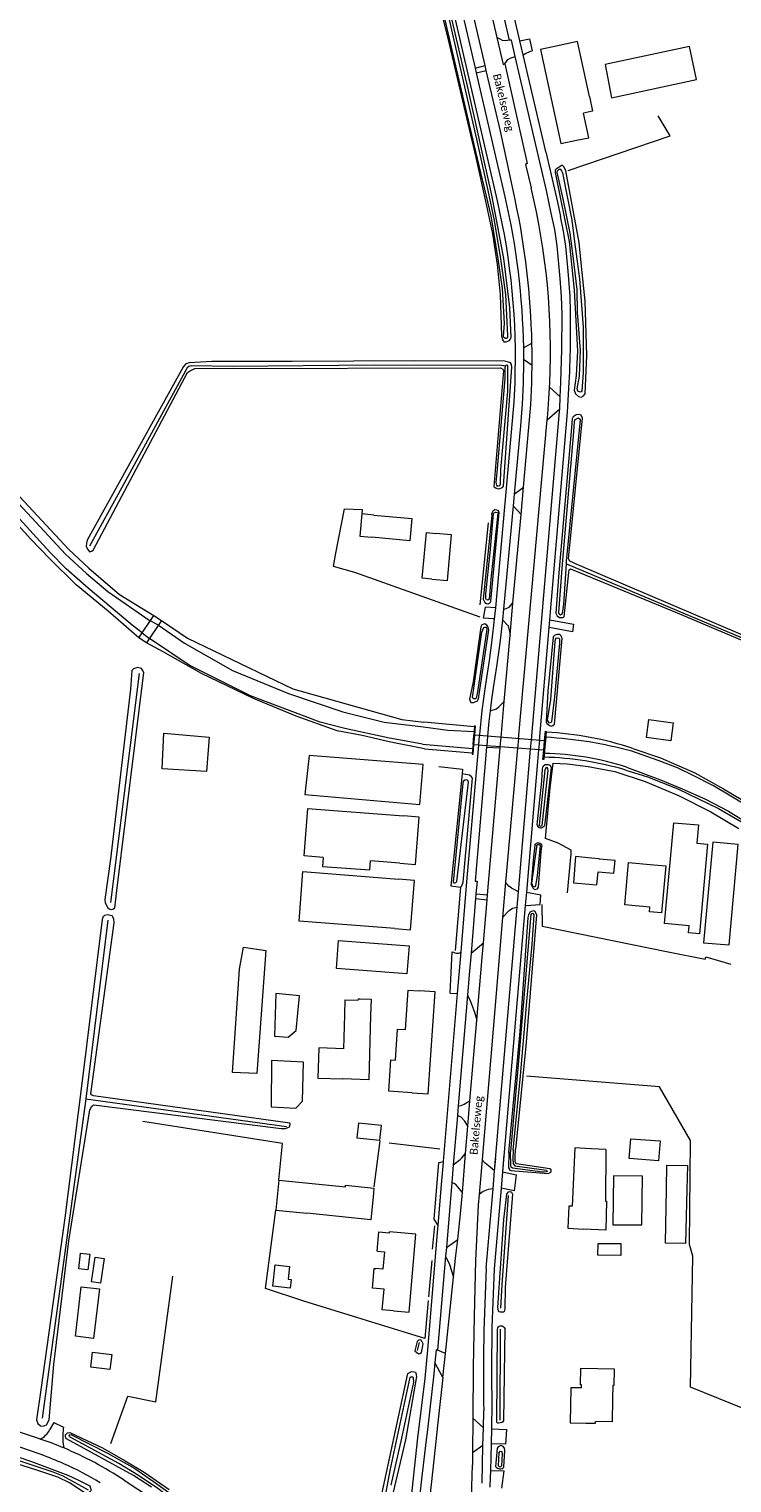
# Model space of a CAD drawing. Extents: x 177628 to 188968, y 384226 to 390673.
# Tile 104 of 256: x 182321 to 182542, y 387154 to 387611. Entities that reach past the tile are written whole.
import ezdxf

# ---------------------------------------------------------------- set-up
doc = ezdxf.new("R2010")
doc.units = 0
for name, color, linetype, lineweight in [('B01_F', 14, 'Continuous', 9), ('B01_T', 14, 'Continuous', 9), ('B02_F', 14, 'Continuous', 9), ('B02_T', 14, 'Continuous', 9), ('B03_F', 14, 'Continuous', 9), ('B04_F', 14, 'Continuous', 9), ('B04_T', 14, 'Continuous', 9), ('B11_S', 14, 'Continuous', 9), ('B14_F', 14, 'Continuous', 9), ('T02_F', 253, 'RASTER', 9), ('T03_F', 253, 'Continuous', 9), ('T04_F', 253, 'HAAG', 9), ('T05_F', 253, 'Continuous', 9), ('T07_F', 253, 'Continuous', 9), ('T09_F', 253, 'Continuous', 9), ('T09_T', 253, 'Continuous', 9), ('T22_F', 253, 'Continuous', 9), ('V00_F', 8, 'Continuous', 9), ('V00_T', 8, 'Continuous', 9), ('V06_F', 8, 'Continuous', 9), ('W01_F', 253, 'Continuous', 9), ('W01_T', 253, 'Continuous', 9), ('Z06', 7, 'Continuous', 9)]:
    doc.layers.add(name, color=color, linetype=linetype, lineweight=lineweight)
doc.styles.add('Legend', font='calibri.ttf')
doc.linetypes.add('HAAG', pattern='A,4,-1,[5,TOPOCAD.SHX,S=0.35,R=0,X=-0.35,Y=-0.35],-1', length=6)
doc.linetypes.add('RASTER', pattern='A,4,-1,[4,TOPOCAD.SHX,S=0.5,R=0,X=-0.5,Y=0],-1', length=6)

msp = doc.modelspace()

# ---------------------------------------------------------------- linework, layer by layer
at = {"layer": 'B01_F', "linetype": 'Continuous'}
for points in [[(182523.806, 387392.946), (182523.079, 387387.249), (182515.372, 387388.233), (182516.099, 387393.93), (182523.806, 387392.946)], [(182502.624, 387258.55), (182497.932, 387258.772)], [(182502.548, 387233.134), (182495.64, 387233.462)], [(182337.436, 387215.268), (182343.161, 387214.586), (182341.305, 387199.028), (182335.58, 387199.71), (182337.436, 387215.268)]]:
    msp.add_lwpolyline(points, dxfattribs=at)
at = {"layer": 'B01_T', "linetype": 'Continuous'}
for points in [[(182497.398, 387590.215), (182493.639, 387607.508), (182486.943, 387606.057)], [(182486.943, 387606.057), (182482.056, 387605.004), (182488.447, 387575.334), (182493.33, 387576.386)], [(182493.33, 387576.386), (182497.174, 387577.125), (182495.506, 387584.916)], [(182447.752, 387438.135), (182444.753, 387438.411), (182446.062, 387452.818), (182449.041, 387452.551)], [(182447.752, 387438.135), (182452.725, 387437.685), (182454.028, 387452.099), (182449.041, 387452.551)], [(182498.052, 387350.312), (182493.074, 387350.748), (182492.349, 387342.499), (182497.332, 387342.062)], [(182497.332, 387342.062), (182499.743, 387341.828), (182500.118, 387345.962), (182505.142, 387345.506), (182505.505, 387349.509), (182500.488, 387349.964), (182500.498, 387350.075), (182498.052, 387350.312)], [(182441.643, 387276.37), (182434.238, 387276.874), (182434.905, 387286.789), (182436.351, 387286.692), (182437.009, 387296.467), (182439.522, 387296.298), (182440.359, 387308.736), (182443.831, 387308.5)], [(182441.643, 387276.37), (182446.633, 387276.03), (182448.821, 387308.16), (182443.831, 387308.5)], [(182497.932, 387258.772), (182492.837, 387259.013), (182491.963, 387240.632), (182490.923, 387240.681), (182490.591, 387233.702), (182495.64, 387233.462)], [(182430.58, 387226.49), (182431.099, 387232.552), (182434.436, 387232.266), (182434.462, 387232.566)], [(182442.783, 387231.855), (182434.462, 387232.566)], [(182435.701, 387207.743), (182440.689, 387207.317), (182442.783, 387231.855)], [(182435.701, 387207.743), (182432.183, 387208.036), (182432.74, 387214.542), (182429.074, 387214.855), (182429.603, 387221.034), (182430.11, 387220.99)], [(182494.878, 387183.404), (182494.9, 387184.434), (182494.58, 387184.441), (182494.689, 387189.642), (182505.19, 387189.421), (182505.081, 387184.231), (182504.761, 387184.238), (182504.672, 387179.967)], [(182494.878, 387183.404), (182491.548, 387183.474), (182491.335, 387172.469), (182496.323, 387172.372)], [(182496.323, 387172.372), (182499.328, 387172.295), (182499.339, 387172.838)]]:
    msp.add_lwpolyline(points, dxfattribs=at)
at = {"layer": 'B02_F', "linetype": 'Continuous'}
for points in [[(182424.667, 387266.819), (182424.184, 387262.226), (182431.413, 387261.46), (182431.896, 387266.053), (182424.667, 387266.819)], [(182399.626, 387248.851), (182420.564, 387246.729), (182420.62, 387247.283), (182429.567, 387246.376), (182429.395, 387244.687)], [(182398.648, 387239.453), (182408.414, 387238.437)]]:
    msp.add_lwpolyline(points, dxfattribs=at)
at = {"layer": 'B02_T', "linetype": 'Continuous'}
for points in [[(182531.108, 387595.509), (182528.887, 387605.92), (182502.385, 387600.231), (182504.392, 387589.737), (182531.108, 387595.509)], [(182429.553, 387458.334), (182441.522, 387457.23), (182440.879, 387450.269), (182428.911, 387451.374)], [(182413.62, 387350.525), (182407.611, 387350.984), (182408.75, 387365.901), (182438.832, 387363.602)], [(182437.693, 387348.685), (182442.679, 387348.304), (182443.818, 387363.221), (182438.832, 387363.602)], [(182528.835, 387328.99), (182521.04, 387329.731), (182523.964, 387361.453), (182531.747, 387360.723), (182531.223, 387355.013)], [(182544.287, 387354.544), (182536.221, 387355.295), (182533.342, 387323.609), (182541.406, 387323.017), (182544.287, 387354.544)], [(182436.113, 387328.096), (182406.003, 387330.482), (182407.225, 387346.035), (182437.322, 387343.66)], [(182437.693, 387348.685), (182428.506, 387349.387)], [(182516.474, 387334.818), (182508.509, 387335.56), (182509.752, 387348.902), (182517.717, 387348.16)], [(182436.113, 387328.096), (182441.106, 387327.714), (182442.295, 387343.28), (182437.322, 387343.66)], [(182440.613, 387322.661), (182439.938, 387313.818), (182417.746, 387315.512), (182418.421, 387324.355), (182440.613, 387322.661)], [(182428.518, 387300.744), (182427.916, 387280.494), (182419.791, 387280.735)], [(182420.079, 387290.271), (182420.403, 387300.976)], [(182519.727, 387261.21), (182519.204, 387254.998), (182509.91, 387255.68), (182510.469, 387261.91), (182519.727, 387261.21)], [(182514.13, 387250.165), (182504.951, 387250.247), (182504.783, 387234.81), (182513.904, 387234.825), (182514.13, 387250.165)], [(182528.087, 387245.912), (182527.68, 387228.863), (182521.326, 387229.027), (182521.675, 387246.134)], [(182429.395, 387244.687), (182428.549, 387236.342), (182408.414, 387238.437)], [(182507.289, 387225.174), (182500.105, 387225.22), (182500.124, 387228.898), (182507.313, 387228.861)]]:
    msp.add_lwpolyline(points, dxfattribs=at)
at = {"layer": 'B03_F', "linetype": 'Continuous'}
for points in [[(182377.698, 387388.435), (182376.86, 387377.546), (182362.92, 387378.4), (182363.462, 387389.62), (182377.698, 387388.435)], [(182409.211, 387382.654), (182407.84, 387370.276), (182443.972, 387367.182), (182445.047, 387379.74), (182409.211, 387382.654)], [(182392.682, 387282.47), (182384.999, 387282.809), (182387.228, 387315.339), (182388.459, 387322.215), (182395.518, 387321.147), (182392.682, 387282.47)], [(182406.176, 387306.922), (182398.719, 387307.656), (182398.281, 387294.254), (182402.556, 387293.947), (182405.037, 387295.956), (182406.176, 387306.922)], [(182407.401, 387286.002), (182397.271, 387286.529), (182397.198, 387271.95), (182404.931, 387271.484), (182407.115, 387273.688), (182407.401, 387286.002)]]:
    msp.add_lwpolyline(points, dxfattribs=at)
at = {"layer": 'B04_F', "linetype": 'Continuous'}
for points in [[(182355.542, 387419.688), (182360.261, 387426.752)], [(182362.698, 387425.124), (182357.979, 387418.06)], [(182360.261, 387426.752), (182362.698, 387425.124)], [(182357.979, 387418.06), (182355.542, 387419.688)]]:
    msp.add_lwpolyline(points, dxfattribs=at)
at = {"layer": 'B04_T', "linetype": 'Continuous'}
for points in [[(182461.298, 387388.978), (182461.533, 387391.876), (182461.26, 387391.94), (182461.104, 387390.188)], [(182460.752, 387386.03), (182461.004, 387389.002)], [(182461.104, 387390.188), (182461.004, 387389.002)], [(182461.298, 387388.978), (182461.004, 387389.002)], [(182461.057, 387386.006), (182461.298, 387388.978)], [(182483.283, 387387.216), (182461.298, 387388.978)], [(182483.024, 387384.274), (182483.283, 387387.216)], [(182483.283, 387387.216), (182483.552, 387390.28), (182483.837, 387390.19), (182483.573, 387387.193)], [(182483.573, 387387.193), (182483.283, 387387.216)], [(182483.573, 387387.193), (182483.314, 387384.251)], [(182460.752, 387386.03), (182460.501, 387383.05), (182460.813, 387383), (182461.057, 387386.006)], [(182460.752, 387386.03), (182461.057, 387386.006)], [(182483.024, 387384.274), (182461.057, 387386.006)], [(182483.314, 387384.251), (182483.06, 387381.35), (182482.772, 387381.4), (182483.024, 387384.274)], [(182483.024, 387384.274), (182483.314, 387384.251)]]:
    msp.add_lwpolyline(points, dxfattribs=at)
at = {"layer": 'B11_S', "linetype": 'Continuous'}
for points in [[(182497.398, 387590.215), (182498.413, 387585.549), (182495.506, 387584.916)], [(182502.624, 387258.55), (182502.429, 387242.26), (182502.738, 387242.254), (182502.548, 387233.134)], [(182430.58, 387226.49), (182432.842, 387226.294), (182432.365, 387220.794), (182430.11, 387220.99)], [(182504.672, 387179.967), (182504.521, 387172.73), (182499.339, 387172.838)]]:
    msp.add_lwpolyline(points, dxfattribs=at)
at = {"layer": 'B14_F', "linetype": 'Continuous'}
for points in [[(182425.764, 387458.684), (182425.121, 387451.724), (182428.911, 387451.374)], [(182429.553, 387458.334), (182425.764, 387458.684)], [(182531.223, 387355.013), (182534.634, 387354.7), (182532.044, 387326.473), (182528.633, 387326.786), (182528.835, 387328.99)], [(182413.62, 387350.525), (182413.404, 387347.698), (182428.29, 387346.56), (182428.506, 387349.387)], [(182517.717, 387348.16), (182521.477, 387347.81), (182520.099, 387333.021), (182516.339, 387333.371), (182516.474, 387334.818)], [(182420.403, 387300.976), (182420.545, 387305.692)], [(182420.545, 387305.692), (182424.617, 387305.497), (182424.664, 387305.996), (182425.235, 387305.981)], [(182425.235, 387305.981), (182428.671, 387305.879), (182428.518, 387300.744)], [(182420.079, 387290.271), (182412.195, 387290.505), (182411.912, 387280.969), (182419.791, 387280.735)], [(182521.675, 387246.134), (182521.827, 387253.597), (182528.267, 387253.465), (182528.087, 387245.912)], [(182399.626, 387248.851), (182398.648, 387239.453)], [(182507.313, 387228.861), (182507.289, 387225.174)], [(182339.537, 387220.631), (182336.613, 387220.949), (182337.148, 387225.87), (182340.072, 387225.552), (182339.537, 387220.631)], [(182343.478, 387216.462), (182340.683, 387216.877), (182341.836, 387224.636), (182344.631, 387224.221), (182343.478, 387216.462)], [(182397.731, 387215.453), (182398.415, 387222.177), (182403.006, 387221.71), (182402.593, 387217.652), (182403.51, 387217.558), (182403.239, 387214.893), (182397.731, 387215.453)], [(182346.439, 387189.274), (182340.442, 387189.991), (182341.001, 387194.664), (182346.998, 387193.946), (182346.439, 387189.274)]]:
    msp.add_lwpolyline(points, dxfattribs=at)
at = {"layer": 'T02_F', "linetype": 'RASTER'}
for points in [[(182533.882, 387318.448), (182534.024, 387319.194), (182541.918, 387316.938)], [(182581.349, 387157.081), (182595.3, 387156.868), (182529.242, 387183.628), (182529.982, 387224.924), (182528.92, 387228.639), (182529.255, 387261.376), (182519.517, 387278.275), (182477.631, 387281.587)], [(182346.693, 387165.943), (182352.044, 387180.807)]]:
    msp.add_lwpolyline(points, dxfattribs=at)
at = {"layer": 'T03_F', "linetype": 'Continuous'}
for points in [[(182417.595, 387446.337), (182420.249, 387460.305), (182425.841, 387460.139), (182425.764, 387458.684)], [(182490.544, 387339.322), (182491.657, 387351.616), (182491.657, 387352.771), (182487.551, 387355.048), (182483.601, 387356.451), (182485.006, 387372.416), (182485.943, 387380.144), (182490.349, 387379.984), (182496.979, 387379.127), (182505.375, 387377.585), (182514.956, 387374.45), (182525.437, 387369.977), (182535.65, 387364.861), (182544.451, 387359.661)], [(182399.626, 387248.851), (182400.792, 387260.425), (182356.823, 387267.298)], [(182407.485, 387210.77), (182395.414, 387214.709), (182398.648, 387239.453)], [(182352.044, 387180.807), (182360.931, 387179.052), (182366.229, 387218.633)]]:
    msp.add_lwpolyline(points, dxfattribs=at)
at = {"layer": 'T04_F', "linetype": 'HAAG'}
for points in [[(182490.742, 387566.813), (182522.822, 387577.791), (182519.015, 387584.035)], [(182463.017, 387430.079), (182465.6, 387455.858)], [(182423.563, 387440.216), (182416.818, 387442.133), (182417.595, 387446.337)], [(182462.961, 387426.205), (182423.563, 387440.216)], [(182449.972, 387379.165), (182457.48, 387378.264), (182457.332, 387376.808)], [(182457.332, 387376.808), (182453.759, 387341.537), (182456.848, 387341.141)], [(182456.848, 387341.141), (182455.135, 387321.212)], [(182482.467, 387335.652), (182482.549, 387328.86), (182522.165, 387320.768), (182533.882, 387318.448)], [(182450.284, 387258.65), (182434.394, 387260.46)], [(182448.612, 387234.493), (182447.923, 387227.114)], [(182447.759, 387223.539), (182446.71, 387212.121)], [(182446.607, 387210.945), (182445.553, 387199.002), (182407.485, 387210.77)]]:
    msp.add_lwpolyline(points, dxfattribs=at)
at = {"layer": 'T05_F', "linetype": 'Continuous'}
msp.add_lwpolyline([(182429.602, 387246.724), (182431.486, 387261.201)], dxfattribs=at)
at = {"layer": 'T07_F', "linetype": 'Continuous'}
for points in [[(182470.864, 387505.271), (182469.799, 387505.455), (182429.605, 387505.521), (182385.014, 387505.168), (182372.162, 387505.343), (182371.645, 387505.243), (182371.263, 387505.101), (182370.752, 387504.663), (182350.16, 387467.011), (182339.993, 387448.537)], [(182490.236, 387442.927), (182559.481, 387413.822), (182581.629, 387404.263)], [(182355.637, 387408.465), (182346.578, 387336.309)], [(182345.801, 387330.742), (182338.872, 387274.511)], [(182338.872, 387274.511), (182325.089, 387173.875)], [(182338.872, 387274.511), (182402.044, 387265.714)], [(182469.547, 387208.52), (182469.89, 387215.842), (182471.968, 387244.042)], [(182469.316, 387173.272), (182469.398, 387201.981)], [(182443.32, 387195.186), (182443.871, 387197.722)], [(182288.145, 387170.032), (182307.922, 387163.867), (182328.418, 387156.955), (182331.634, 387155.755), (182339.603, 387151.338)]]:
    msp.add_lwpolyline(points, dxfattribs=at)
at = {"layer": 'T09_F', "linetype": 'Continuous'}
for points in [[(182448.414, 387638.664), (182459.04, 387593.03), (182466.584, 387559.135), (182470.324, 387539.135), (182472.259, 387523.741), (182472.654, 387514.216), (182472.44, 387513.702), (182472.051, 387513.217), (182471.577, 387512.969), (182471.085, 387512.833), (182470.719, 387512.842), (182470.164, 387513.518), (182470.014, 387513.882), (182469.839, 387514.755), (182469.444, 387527.818), (182468.445, 387537.268), (182466.98, 387546.917), (182464.803, 387557.159), (182461.717, 387570.986), (182453.031, 387608.064), (182448.526, 387626.297)], [(182493.397, 387513.844), (182493.688, 387509.967), (182493.285, 387502.317), (182492.633, 387497.637), (182493.07, 387496.563), (182493.97, 387495.67), (182494.858, 387495.514), (182495.588, 387495.896), (182496.02, 387496.494), (182496.54, 387508.544), (182496.107, 387525.737), (182494.876, 387536.748), (182494.201, 387544.206), (182489.961, 387566.786), (182489.473, 387567.957), (182488.824, 387568.486), (182488.191, 387568.155), (182486.93, 387567.248), (182486.591, 387566.947), (182486.579, 387566.259), (182488.352, 387557.886), (182491.075, 387544.494), (182492.58, 387529.163), (182493.397, 387513.844)], [(182403.81, 387506.652), (182378.524, 387506.652), (182371.404, 387506.296), (182370.335, 387505.984), (182369.635, 387505.125), (182339.282, 387450.426), (182339.039, 387449.478), (182338.928, 387448.435), (182339.433, 387447.468), (182339.967, 387446.761), (182340.614, 387446.936), (182341.195, 387447.239), (182370.873, 387503.227), (182371.451, 387503.693), (182373.161, 387504.505), (182469.452, 387504.679), (182470.142, 387504.301), (182470.378, 387503.85), (182467.358, 387467.38), (182467.79, 387466.867), (182468.772, 387466.559), (182469.193, 387466.697), (182470, 387467.037), (182470.384, 387467.402), (182472.963, 387504.873), (182472.85, 387505.717), (182472.547, 387506.297), (182471.958, 387506.482), (182470.65, 387506.783), (182442.434, 387506.893), (182403.81, 387506.652)], [(182287.346, 387498.153), (182315.224, 387467.14), (182333.407, 387447.559), (182339.753, 387441.579), (182349.413, 387433.333), (182360.261, 387426.752)], [(182355.542, 387419.688), (182345.917, 387428.098), (182335.824, 387436.378), (182327.544, 387444.567), (182321.586, 387450.698), (182308.459, 387465.079), (182280.838, 387492.1)], [(182581.645, 387405.22), (182493.786, 387442.609), (182491.233, 387443.816), (182490.851, 387444.547), (182495.238, 387488.808), (182494.803, 387489.759), (182494.308, 387489.995), (182493.204, 387489.853), (182492.305, 387489.32), (182491.973, 387488.651), (182491.801, 387485.896), (182487.685, 387438.862)], [(182463.985, 387431.877), (182464.514, 387430.786), (182464.95, 387430.491), (182465.383, 387430.356), (182465.542, 387430.359), (182465.984, 387430.59), (182466.251, 387430.85), (182466.356, 387431.186), (182469.022, 387459.24), (182468.71, 387459.76), (182468.261, 387459.927), (182467.575, 387459.931), (182466.992, 387459.586), (182466.609, 387458.702), (182466.651, 387458.161), (182463.985, 387431.877)], [(182487.685, 387438.862), (182486.835, 387427.445), (182487.293, 387426.569), (182487.99, 387426.065), (182489.047, 387426.06), (182489.411, 387426.312), (182490.903, 387440.296), (182491.036, 387441.11), (182491.4, 387441.362), (182525.045, 387427.52), (182580.833, 387403.928)], [(182362.698, 387425.124), (182370.888, 387419.576), (182404.014, 387403.599), (182438.367, 387393.977), (182445.222, 387393.09)], [(182460.846, 387405.827), (182459.675, 387400.372), (182460.052, 387399.337), (182460.865, 387399.352), (182461.384, 387399.459), (182462.158, 387399.863), (182462.44, 387400.421), (182465.693, 387422.154), (182465.547, 387423.062), (182465.145, 387423.673), (182464.455, 387424.051), (182463.872, 387423.911), (182463.549, 387423.742), (182463.267, 387423.184), (182460.846, 387405.827)], [(182484.342, 387402.918), (182483.769, 387393.177), (182484.007, 387392.723), (182484.829, 387392.035), (182485.488, 387391.879), (182485.928, 387392.071), (182486.394, 387392.507), (182488.871, 387419.466), (182488.46, 387420.253), (182488.085, 387420.674), (182487.168, 387420.734), (182486.456, 387420.4), (182485.99, 387419.964), (182484.342, 387402.918)], [(182445.442, 387384.66), (182434.324, 387386.951), (182425.909, 387388.94), (182417.936, 387390.382), (182405.067, 387395.029), (182391.606, 387400.51), (182375.26, 387408.43), (182363.197, 387415.213), (182357.979, 387418.06)], [(182346.572, 387349.91), (182344.807, 387337.26), (182344.907, 387336.172), (182345.732, 387334.593), (182346.456, 387334.234), (182346.989, 387334.111), (182347.36, 387334.171), (182348.017, 387334.581), (182348.608, 387340.117), (182357.121, 387408.704), (182356.736, 387409.441), (182356.38, 387409.992), (182355.073, 387410.314), (182353.857, 387409.947), (182353.363, 387409.353), (182352.885, 387403.474), (182346.572, 387349.91)], [(182511.113, 387384.81), (182519.827, 387381.851), (182530.574, 387377.141), (182539.631, 387372.126), (182551.428, 387365.114), (182566.287, 387356.003), (182585.349, 387344.233), (182606.187, 387330.541), (182614.626, 387325.519)], [(182480.91, 387360.752), (182482.373, 387374.515), (182482.596, 387378.422), (182482.823, 387379.238), (182483.47, 387379.75), (182484.454, 387379.785), (182485.063, 387379.537), (182485.404, 387378.801), (182483.219, 387360.485)], [(182508.843, 387378.032), (182515.664, 387375.894), (182525.203, 387372.095), (182538.053, 387365.941), (182547.315, 387360.609), (182565.387, 387349.479), (182589.216, 387334.266), (182608.242, 387322.479)], [(182456.848, 387341.141), (182457.264, 387341.511), (182457.651, 387342.665), (182460.547, 387375.449), (182460.328, 387375.868), (182459.7, 387376.415), (182457.332, 387376.808)], [(182479.73, 387349.654), (182479.04, 387341.975), (182479.594, 387340.914), (182480.122, 387340.406), (182481.05, 387340.63), (182481.368, 387341.188), (182482.239, 387352.272), (182482.457, 387354.1)], [(182480.231, 387354.371), (182479.73, 387349.654)], [(182324.718, 387182.87), (182323.322, 387173.369), (182323.769, 387172.251), (182324.572, 387171.443), (182325.461, 387171.412), (182326.485, 387171.767), (182327.341, 387173.33), (182328.773, 387190.754), (182333.516, 387229.758), (182340.077, 387271.053), (182340.694, 387272.179), (182341.379, 387272.537), (182400.328, 387265.152), (182401.736, 387265.151), (182402.475, 387265.403), (182402.949, 387265.651), (182403.102, 387265.999), (182403.2, 387266.452), (182403.035, 387266.768), (182341.301, 387275.378), (182340.605, 387275.685), (182340.412, 387276.053), (182347.755, 387329.954), (182347.681, 387331.122), (182347.186, 387332.069), (182345.665, 387332.414), (182344.686, 387332.236), (182344.217, 387331.723), (182343.991, 387331.002), (182337.5, 387278.418), (182332.217, 387236.987), (182324.718, 387182.87)], [(182472.044, 387257.614), (182475.647, 387295.636), (182478.161, 387331.594), (182478.299, 387332.436), (182478.71, 387333.345), (182479.255, 387333.63), (182479.756, 387333.776), (182480.188, 387333.54), (182480.788, 387332.466), (182477.379, 387291.07), (182474.144, 387258.614)], [(182472.044, 387257.614), (182471.903, 387252.738), (182472.196, 387252.182), (182472.699, 387251.861), (182484.457, 387250.947), (182485.078, 387251.274), (182485.257, 387251.41), (182485.367, 387251.677), (182485.392, 387252.108), (182484.989, 387252.397), (182474.407, 387254.013), (182474.166, 387254.471), (182474.025, 387254.898), (182474.038, 387256.089), (182474.144, 387258.614)], [(182468.531, 387208.71), (182470.471, 387236.488), (182471.413, 387244.461), (182471.978, 387245.134), (182472.338, 387245.323), (182472.638, 387245.23), (182472.889, 387245.07), (182473.15, 387244.414), (182470.914, 387215.086), (182470.819, 387208.283)], [(182470.819, 387208.283), (182470.583, 387207.49), (182470.308, 387207.3), (182469.827, 387207.263), (182469.259, 387207.26), (182468.915, 387207.361), (182468.741, 387207.652), (182468.532, 387208.712)], [(182470.733, 387202.128), (182470.328, 387173.094), (182470.122, 387172.693), (182469.794, 387172.521), (182468.789, 387172.368), (182468.608, 387172.315), (182468.374, 387172.442), (182468.271, 387172.639), (182468.454, 387201.877)], [(182468.454, 387201.877), (182468.572, 387202.359), (182468.76, 387202.635), (182468.948, 387202.825), (182469.291, 387202.965), (182469.894, 387202.951), (182470.273, 387202.781), (182470.55, 387202.49), (182470.733, 387202.128)], [(182442.48, 387195.106), (182443.128, 387194.484), (182443.674, 387194.21), (182444.037, 387194.281), (182444.507, 387194.608), (182445.102, 387197.287), (182444.671, 387198.183), (182444.314, 387198.556), (182443.601, 387198.462), (182443.15, 387198.024), (182442.48, 387195.106)], [(182431.129, 387145.537), (182440.271, 387187.937), (182441.364, 387188.637), (182442.177, 387188.522), (182442.609, 387188.415), (182442.781, 387188.088), (182443.001, 387187.035), (182439.545, 387167.089), (182435.196, 387148.762)], [(182289.196, 387170.532), (182292.177, 387169.675), (182306.534, 387165.342), (182313.409, 387163.107), (182321.732, 387160.198), (182333.16, 387155.962), (182336.574, 387154.321), (182340.068, 387152.547), (182340.374, 387151.889), (182340.483, 387151.476), (182340.481, 387151.257), (182340.392, 387151.058), (182340.044, 387150.593), (182339.598, 387150.266), (182339.209, 387150.107), (182338.059, 387150.71), (182333.713, 387153.497), (182330.044, 387155.309), (182323.152, 387157.613), (182315.43, 387160.086), (182299.386, 387165.593), (182287.194, 387169.579)], [(182359.504, 387152.113), (182353.847, 387155.798), (182332.805, 387167.364), (182332.558, 387167.678), (182332.435, 387167.929), (182332.504, 387168.647), (182333.078, 387169.285), (182333.785, 387169.397), (182335.825, 387168.467), (182344.114, 387164.515), (182351.26, 387160.455)], [(182469.532, 387165.24), (182468.664, 387164.826), (182468.326, 387164.356), (182467.909, 387159.751), (182467.848, 387158.642)], [(182470.504, 387158.493), (182470.821, 387163.663), (182470.623, 387164.436), (182470.265, 387164.958), (182469.814, 387165.18), (182469.532, 387165.24)], [(182351.26, 387160.455), (182357.267, 387156.879), (182365.143, 387151.451)]]:
    msp.add_lwpolyline(points, dxfattribs=at)
for centre, radius, start, end in [((182482.122, 387361.119), 1.267, 196.84871, 329.95914), ((182469.236, 387159.63), 1.703, 215.43984, 318.13837)]:
    msp.add_arc(centre, radius, start, end, dxfattribs=at)
at = {"layer": 'T09_F', "linetype": 'Continuous', "extrusion": (0, 0, -1)}
msp.add_arc((-182481.312, 387353.97), 1.153, 20.36455, 173.51786, dxfattribs=at)
at = {"layer": 'T09_T', "linetype": 'Continuous'}
for points in [[(182461.235, 387391.657), (182445.222, 387393.09)], [(182445.442, 387384.66), (182460.534, 387383.441)]]:
    msp.add_lwpolyline(points, dxfattribs=at)
for centre, radius, start, end in [((182478.262, 387285.846), 104.274, 71.63629, 86.94601), ((182480.035, 387279.032), 103.106, 73.77543, 88.28252)]:
    msp.add_arc(centre, radius, start, end, dxfattribs=at)
at = {"layer": 'T22_F', "linetype": 'Continuous'}
for points in [[(182478.53, 387608.357), (182479.415, 387604.543)], [(182464.068, 387425.885), (182464.693, 387429.311)], [(182481.853, 387335.699), (182482.135, 387338.769)], [(182453.559, 387307.797), (182454.146, 387320.804)], [(182448.57, 387236.593), (182449.999, 387254.438)], [(182473.802, 387245.528), (182474.467, 387250.589)], [(182328.782, 387172.574), (182331.798, 387171.101)], [(182471.094, 387165.719), (182471.396, 387170.305)], [(182469.864, 387151.802), (182470.605, 387157.267)]]:
    msp.add_lwpolyline(points, dxfattribs=at)
at = {"layer": 'V00_F', "linetype": 'Continuous'}
for points in [[(182472.231, 387607.88), (182470.957, 387607.734), (182470.07, 387607.841), (182469.28, 387608.259), (182468.234, 387608.72)], [(182475.548, 387607.723), (182478.53, 387608.357)], [(182470.803, 387600.411), (182471.283, 387601.181), (182471.765, 387601.849), (182472.478, 387602.274), (182474.006, 387602.801)], [(182476.569, 387603.324), (182477.101, 387603.652), (182478.9, 387604.442), (182479.415, 387604.543)], [(182461.395, 387599.071), (182464.562, 387599.9)], [(182461.733, 387597.611), (182464.92, 387598.361)], [(182476.6, 387511.035), (182479.302, 387512.512)], [(182479.344, 387505.432), (182476.631, 387507.34)], [(182484.86, 387498.58), (182488.216, 387495.559)], [(182484.108, 387488.299), (182488.049, 387491.761)], [(182473.694, 387464.914), (182476.658, 387467.136)], [(182475.87, 387458.475), (182473.354, 387461.213)], [(182470.359, 387428.654), (182471.179, 387428.875), (182472.117, 387429.365), (182473.339, 387430.663)], [(182470.052, 387425.314), (182471.775, 387423.41), (182472.218, 387421.668), (182472.418, 387420.541)], [(182484.936, 387425.379), (182492.425, 387424.002), (182492.073, 387421.579), (182484.725, 387422.929)], [(182466.119, 387396.686), (182468.125, 387397.319), (182468.918, 387397.889), (182470.574, 387399.637)], [(182465.024, 387385.275), (182469.317, 387385.017)], [(182475.107, 387339.706), (182473.675, 387340.36), (182472.904, 387340.84), (182472.07, 387341.442), (182471.033, 387342.679)], [(182461.564, 387337.522), (182465.199, 387337.116)], [(182461.693, 387339.068), (182465.336, 387338.705)], [(182477.579, 387339.568), (182482.135, 387338.769)], [(182470.068, 387331.614), (182472.087, 387333.812), (182473.187, 387334.491), (182474.691, 387334.855)], [(182477.215, 387335.322), (182478.956, 387335.492), (182481.853, 387335.699)], [(182460.131, 387320.377), (182464.036, 387323.588)], [(182453.559, 387307.797), (182455.907, 387307.662)], [(182459.024, 387307.133), (182459.987, 387305.092), (182461.2, 387301.778), (182461.941, 387299.213)], [(182456.106, 387272.223), (182457.031, 387272.343), (182457.95, 387272.771), (182458.764, 387273.3), (182459.765, 387273.895)], [(182459.093, 387265.887), (182458.201, 387267.394), (182457.066, 387268.671), (182455.856, 387269.228)], [(182449.999, 387254.438), (182451.483, 387254.699)], [(182454.556, 387253.67), (182456.709, 387255.315), (182457.212, 387255.941), (182458.396, 387257.294)], [(182467.559, 387251.766), (182466.106, 387252.926), (182464.603, 387254.26), (182463.597, 387255.313)], [(182470.028, 387251.481), (182474.467, 387250.589)], [(182457.395, 387244.96), (182455.977, 387246.74), (182455.197, 387247.613), (182454.089, 387248.081)], [(182467.079, 387246.178), (182465.514, 387245.877), (182464.003, 387245.242), (182462.664, 387244.394)], [(182473.802, 387245.528), (182469.583, 387246.287)], [(182449.8, 387234.555), (182448.57, 387236.593)], [(182452.378, 387227.657), (182455.943, 387230.142)], [(182452.141, 387224.872), (182453.354, 387222.262), (182454.013, 387220.324), (182454.658, 387218.286)], [(182452.05, 387194.224), (182449.553, 387195.34)], [(182451.24, 387186.75), (182448.722, 387191.464)], [(182328.782, 387172.574), (182327.414, 387170.203)], [(182460.652, 387173.846), (182464.026, 387170.84)], [(182466.531, 387170.502), (182471.396, 387170.305)], [(182331.62, 387166.326), (182331.916, 387164.515)], [(182463.896, 387165.331), (182460.599, 387163.001)], [(182471.094, 387165.719), (182466.427, 387165.789)], [(182466.215, 387157.416), (182470.605, 387157.267)]]:
    msp.add_lwpolyline(points, dxfattribs=at)
for centre, radius, start, end in [((182456.27, 387325.465), 5.122, 245.50492, 267.47622), ((182456.129, 387321.509), 1.164, 265.78891, 318.33018), ((182321.495, 387173.204), 6.636, 297.20474, 333.11214), ((182366.863, 387167.403), 35.26, 173.97985, 181.75044)]:
    msp.add_arc(centre, radius, start, end, dxfattribs=at)
at = {"layer": 'V00_T', "linetype": 'Continuous'}
for points in [[(182468.464, 387557.263), (182437.363, 387691.56)], [(182453.769, 387671.153), (182468.234, 387608.72)], [(182472.231, 387607.88), (182456.888, 387674.052)], [(182475.548, 387607.723), (182460.089, 387674.333)], [(182444.87, 387670.451), (182461.395, 387599.071)], [(182464.562, 387599.9), (182448.514, 387668.927)], [(182468.234, 387608.72), (182470.203, 387600.221), (182470.803, 387600.411)], [(182474.006, 387602.801), (182472.822, 387607.88), (182472.231, 387607.88)], [(182476.569, 387603.324), (182475.548, 387607.723)], [(182485.4, 387553.44), (182483.86, 387560.52), (182474.006, 387602.801)], [(182483.238, 387574.589), (182476.569, 387603.324)], [(182461.395, 387599.071), (182461.733, 387597.611)], [(182461.733, 387597.611), (182470.778, 387558.54)], [(182464.92, 387598.361), (182464.562, 387599.9)], [(182474.014, 387557.673), (182469.363, 387579.251), (182464.92, 387598.361)], [(182470.803, 387600.411), (182477.832, 387569.061), (182477.312, 387568.751), (182479.081, 387561.357)], [(182483.678, 387572.695), (182483.238, 387574.589)], [(182483.678, 387572.695), (182487.356, 387556.867), (182488.289, 387552.401)], [(182487.299, 387543.102), (182486.471, 387548.293), (182485.4, 387553.44)], [(182489.94, 387543.002), (182489.287, 387547.732), (182488.289, 387552.401)], [(182488.18, 387532.87), (182487.299, 387543.102)], [(182491.329, 387527.282), (182490.742, 387535.151), (182489.94, 387543.002)], [(182488.819, 387521.502), (182488.591, 387527.191), (182488.18, 387532.87)], [(182488.216, 387495.559), (182488.418, 387500.169), (182488.71, 387510.42), (182488.819, 387521.502)], [(182473.223, 387487.986), (182473.683, 387493.985), (182473.978, 387499.995)], [(182476.514, 387499.995), (182476.196, 387493.222), (182475.676, 387486.461)], [(182478.376, 387486.021), (182478.908, 387493.011), (182479.234, 387500.014)], [(182484.108, 387488.299), (182484.263, 387490.013), (182484.656, 387495.001), (182484.937, 387499.996)], [(182484.936, 387425.379), (182490.542, 387490.78), (182491.068, 387500.106)], [(182488.049, 387491.761), (182488.216, 387495.559)], [(182467.889, 387429.082), (182473.223, 387487.986)], [(182475.048, 387387.876), (182484.108, 387488.299)], [(182479.135, 387387.549), (182488.013, 387490.94), (182488.049, 387491.761)], [(182475.676, 387486.461), (182473.694, 387464.914)], [(182476.658, 387467.136), (182478.376, 387486.021)], [(182473.694, 387464.914), (182473.354, 387461.213)], [(182475.87, 387458.475), (182476.658, 387467.136)], [(182473.354, 387461.213), (182470.359, 387428.654)], [(182473.339, 387430.663), (182475.87, 387458.475)], [(182467.553, 387425.535), (182467.889, 387429.082)], [(182470.359, 387428.654), (182470.052, 387425.314)], [(182472.418, 387420.541), (182473.339, 387430.663)], [(182465.896, 387412.5), (182466.807, 387419.007), (182467.553, 387425.535)], [(182470.052, 387425.314), (182469.246, 387417.948), (182468.201, 387410.612)], [(182484.725, 387422.929), (182484.936, 387425.379)], [(182470.574, 387399.637), (182471.567, 387411.193), (182472.418, 387420.541)], [(182481.675, 387387.345), (182484.725, 387422.929)], [(182464.643, 387404.308), (182465.896, 387412.5)], [(182468.201, 387410.612), (182467.131, 387403.884), (182466.591, 387400.29), (182466.119, 387396.686)], [(182462.852, 387389.22), (182463.594, 387396.782), (182464.643, 387404.308)], [(182466.119, 387396.686), (182465.739, 387393.303), (182465.313, 387388.656)], [(182469.6, 387388.313), (182470.574, 387399.637)], [(182462.564, 387385.887), (182462.821, 387388.856)], [(182462.821, 387388.856), (182462.852, 387389.22)], [(182465.313, 387388.656), (182465.059, 387385.69)], [(182469.346, 387385.352), (182469.6, 387388.313)], [(182475.048, 387387.876), (182474.782, 387384.924)], [(182478.887, 387384.6), (182479.135, 387387.549)], [(182481.675, 387387.345), (182481.423, 387384.4)], [(182456.999, 387320.735), (182458.843, 387342.81), (182462.564, 387385.887)], [(182465.024, 387385.275), (182461.414, 387343.03), (182462.022, 387343), (182461.693, 387339.068)], [(182465.059, 387385.69), (182465.024, 387385.275)], [(182465.336, 387338.705), (182469.317, 387385.017)], [(182469.317, 387385.017), (182469.346, 387385.352)], [(182474.782, 387384.924), (182471.033, 387342.679)], [(182475.107, 387339.706), (182478.887, 387384.6)], [(182481.423, 387384.4), (182477.579, 387339.568)], [(182471.033, 387342.679), (182470.068, 387331.614)], [(182461.564, 387337.522), (182460.131, 387320.377)], [(182461.693, 387339.068), (182461.564, 387337.522)], [(182464.036, 387323.588), (182465.199, 387337.116)], [(182465.199, 387337.116), (182465.336, 387338.705)], [(182474.691, 387334.855), (182475.107, 387339.706)], [(182477.579, 387339.568), (182477.215, 387335.322)], [(182467.559, 387251.766), (182474.691, 387334.855)], [(182477.215, 387335.322), (182470.028, 387251.481)], [(182470.068, 387331.614), (182467.049, 387296.42), (182463.595, 387255.315)], [(182463.641, 387318.992), (182464.036, 387323.588)], [(182455.907, 387307.662), (182456.999, 387320.735)], [(182460.131, 387320.377), (182459.557, 387313.508)], [(182461.941, 387299.213), (182463.641, 387318.992)], [(182459.557, 387313.508), (182459.024, 387307.133)], [(182451.483, 387254.699), (182455.907, 387307.662)], [(182459.024, 387307.133), (182456.106, 387272.223)], [(182459.765, 387273.895), (182461.941, 387299.213)], [(182459.093, 387265.887), (182459.765, 387273.895)], [(182455.856, 387269.228), (182454.556, 387253.67)], [(182456.106, 387272.223), (182455.856, 387269.228)], [(182458.396, 387257.294), (182459.093, 387265.887)], [(182450.885, 387247.537), (182451.459, 387254.415)], [(182451.459, 387254.415), (182451.483, 387254.699)], [(182457.395, 387244.96), (182458.396, 387257.294)], [(182463.597, 387255.313), (182462.664, 387244.394)], [(182467.559, 387251.766), (182467.891, 387255.636)], [(182470.491, 387256.874), (182470.028, 387251.481)], [(182454.556, 387253.67), (182454.089, 387248.081)], [(182467.079, 387246.178), (182467.559, 387251.766)], [(182470.028, 387251.481), (182469.583, 387246.287)], [(182449.801, 387234.555), (182450.885, 387247.537)], [(182454.089, 387248.081), (182452.6, 387230.267)], [(182455.943, 387230.142), (182456.934, 387239.28), (182457.395, 387244.96)], [(182464.932, 387221.16), (182467.079, 387246.178)], [(182469.583, 387246.287), (182467.412, 387220.961)], [(182462.373, 387240.996), (182461.58, 387223.533), (182461.092, 387206.058)], [(182462.664, 387244.394), (182462.373, 387240.996)], [(182438.403, 387121.779), (182443.413, 387167.75), (182445.652, 387186.41), (182446.533, 387195.44), (182449.727, 387233.675)], [(182449.727, 387233.675), (182449.801, 387234.555)], [(182452.378, 387227.657), (182452.141, 387224.872)], [(182452.6, 387230.267), (182452.378, 387227.657)], [(182455.399, 387225.119), (182455.943, 387230.142)], [(182452.141, 387224.872), (182449.553, 387195.34)], [(182454.658, 387218.286), (182455.399, 387225.119)], [(182452.05, 387194.224), (182454.658, 387218.286)], [(182461.092, 387206.058), (182460.819, 387189.953), (182460.652, 387173.846)], [(182449.553, 387195.34), (182449.111, 387195.41), (182448.722, 387191.464)], [(182448.722, 387191.464), (182448.371, 387187.91), (182446.491, 387171.193)], [(182451.24, 387186.75), (182452.05, 387194.224)], [(182451.24, 387186.75), (182449.499, 387170.692)], [(182464.026, 387170.84), (182464.152, 387176.169)], [(182466.691, 387178.682), (182466.531, 387170.502)], [(182324.282, 387167.385), (182299.814, 387175.589)], [(182460.652, 387173.846), (182460.599, 387163.001)], [(182324.529, 387167.302), (182324.282, 387167.385)], [(182446.288, 387169.383), (182446.023, 387167.03), (182444.512, 387154.69), (182440.802, 387120.999)], [(182449.366, 387169.462), (182443.801, 387118.131), (182443.709, 387117.718)], [(182446.491, 387171.193), (182446.288, 387169.383)], [(182449.499, 387170.692), (182449.366, 387169.462)], [(182463.896, 387165.331), (182464.026, 387170.84)], [(182466.531, 387170.502), (182466.427, 387165.789)], [(182460.599, 387163.001), (182460.592, 387159.147)], [(182463.614, 387153.438), (182463.896, 387165.331)], [(182466.427, 387165.789), (182466.215, 387157.416)], [(182350.923, 387154.354), (182359.817, 387148.444)], [(182466.215, 387157.416), (182466.096, 387152.719), (182466.079, 387152.149)]]:
    msp.add_lwpolyline(points, dxfattribs=at)
for centre, radius, start, end in [((182264.182, 387509.888), 220.977, 357.43428, 13.46877), ((182254.561, 387507.768), 219.554, 357.97107, 13.02837), ((182241.525, 387507.56), 237.829, 1.19302, 12.16393), ((182161.049, 387516.865), 330.444, 357.09295, 1.80654), ((182247.16, 387507.595), 232.194, 359.46631, 1.21346), ((182249.577, 387507.387), 229.775, 358.16124, 359.51256), ((183103.303, 387187.59), 639.253, 176.9898, 181.023748), ((183065.092, 387189.623), 598.501, 176.998563, 181.047453), ((182288.37, 387060.279), 112.967, 67.32668, 71.3319), ((182274.496, 387027.475), 144.017, 66.48379, 72.65082), ((182288.311, 387060.09), 113.164, 56.40698, 67.33576), ((182296.746, 387079.232), 87.681, 57.89223, 66.32108), ((181571.316, 387183.865), 889.619, 357.825782, 358.407868)]:
    msp.add_arc(centre, radius, start, end, dxfattribs=at)
at = {"layer": 'V00_T', "linetype": 'Continuous', "extrusion": (0, 0, -1)}
for centre, radius, start, end in [((-182249.204, 387507.276), 227.427, 166.97301, 179.05285), ((-182248.415, 387507.273), 228.216, 179.05546, 179.98317), ((-182247.993, 387507.309), 228.638, 179.99213, 181.83307)]:
    msp.add_arc(centre, radius, start, end, dxfattribs=at)
at = {"layer": 'V06_F', "linetype": 'Continuous'}
for points in [[(182467.889, 387429.082), (182464.693, 387429.311)], [(182467.553, 387425.535), (182467.247, 387425.601), (182464.068, 387425.885)]]:
    msp.add_lwpolyline(points, dxfattribs=at)
at = {"layer": 'W01_F', "linetype": 'Continuous'}
for points in [[(182465.376, 387560.507), (182467.374, 387551.127), (182469.421, 387539.038), (182471, 387527.844), (182471.62, 387514.781), (182471.604, 387514.374), (182471.295, 387513.985), (182471.025, 387513.957), (182470.499, 387514.309), (182470.404, 387514.601), (182470.646, 387518.715), (182469.997, 387529.655), (182468.631, 387539.024), (182466.468, 387552.533), (182461.163, 387574.996), (182455.364, 387599.82), (182449.607, 387624.781)], [(182451.999, 387619.879), (182457.399, 387595.928), (182461.878, 387576.68), (182465.376, 387560.507)], [(182492.261, 387539.9), (182491.323, 387547.087), (182489.123, 387557.987), (182487.487, 387565.392), (182487.221, 387566.273), (182487.367, 387566.738), (182487.745, 387567.13), (182488.241, 387567.389), (182488.656, 387566.78), (182488.975, 387566.17), (182491.826, 387551.237), (182492.701, 387544.357), (182494.239, 387532.771), (182495.437, 387517.558), (182495.409, 387503.113), (182495.068, 387497.444), (182495.033, 387497.232), (182494.804, 387497.112), (182494.574, 387497.088), (182493.778, 387497.402), (182493.574, 387498.072), (182494.271, 387502.129), (182494.605, 387510.321), (182493.699, 387522.091), (182493.549, 387529.35), (182492.261, 387539.9)], [(182470.864, 387505.271), (182470.806, 387504.728), (182470.731, 387501.385), (182468.262, 387471.782), (182467.891, 387468.569), (182468.154, 387467.738), (182468.407, 387467.472), (182468.79, 387467.501), (182469.148, 387467.688), (182469.366, 387468.144), (182469.532, 387472.731), (182471.709, 387497.225), (182471.676, 387505.353), (182471.446, 387505.575), (182471.154, 387505.48), (182470.864, 387505.271)], [(182356.573, 387421.231), (182353.423, 387423.689), (182339.626, 387435.278), (182332.66, 387441.35), (182327.562, 387446.631), (182318.047, 387457.083), (182296.994, 387479.474), (182282.765, 387493.892)], [(182285.466, 387496.404), (182290.394, 387491.038), (182317.788, 387461.884), (182332.465, 387446.028), (182339.04, 387439.909), (182345.751, 387434.224), (182359.088, 387424.996)], [(182490.236, 387442.927), (182490.162, 387443.812), (182494.56, 387488.285), (182494.15, 387488.606), (182493.856, 387488.889), (182492.787, 387488.331), (182492.605, 387487.749), (182492.412, 387484.587), (182488.83, 387442.921), (182487.622, 387427.665), (182487.863, 387427.11), (182488.328, 387426.965), (182488.633, 387427.124), (182488.937, 387427.38), (182489.308, 387430.295), (182490.236, 387442.927)], [(182466.385, 387438.103), (182465.843, 387431.839), (182465.397, 387431.492), (182464.989, 387431.62), (182464.778, 387432.023), (182464.796, 387433.514), (182466.216, 387447.471), (182467.252, 387458.893), (182467.407, 387459.032), (182467.899, 387459.289), (182468.489, 387459.141), (182468.606, 387458.918), (182466.385, 387438.103)], [(182361.685, 387423.607), (182359.088, 387424.996)], [(182361.685, 387423.607), (182369.886, 387417.962), (182385.008, 387409.402), (182402.618, 387402.143), (182419.791, 387396.317), (182432.799, 387393.093), (182445.132, 387391.63)], [(182356.573, 387421.231), (182358.89, 387419.424)], [(182444.893, 387386.22), (182433.967, 387388.144), (182420.429, 387391.091), (182412.609, 387393.132), (182390.678, 387401.404), (182371.357, 387411.041), (182358.89, 387419.424)], [(182462.213, 387402.712), (182461.775, 387400.717), (182461.553, 387400.487), (182461.013, 387400.432), (182460.67, 387400.652), (182460.553, 387400.876), (182463.5, 387421.5), (182464.13, 387422.911), (182464.443, 387423.075), (182464.76, 387423.013), (182464.967, 387422.836), (182465.132, 387422.41), (182462.213, 387402.712)], [(182486.426, 387401.045), (182485.45, 387393.246), (182485.301, 387392.974), (182485.072, 387392.854), (182484.861, 387392.793), (182484.565, 387393.172), (182484.248, 387393.687), (182485.209, 387400.214), (182486.612, 387418.536), (182486.696, 387419.212), (182486.939, 387419.582), (182487.265, 387419.704), (182487.748, 387419.616), (182487.946, 387419.331), (182487.97, 387417.983), (182486.426, 387401.045)], [(182613.661, 387325.06), (182607.151, 387328.871), (182592.882, 387338.32), (182582.87, 387344.554), (182573.049, 387350.886), (182562.396, 387357.416), (182556.237, 387361.484), (182547.869, 387366.245), (182536.461, 387373.011), (182530.122, 387376.306), (182525.148, 387378.759), (182519.077, 387381.076), (182510.772, 387383.94)], [(182482.568, 387360.552), (182484.279, 387376.989), (182484.416, 387377.935), (182484.329, 387378.473), (182484.112, 387378.796), (182483.632, 387378.691), (182483.356, 387378.012), (182481.534, 387360.7)], [(182509.082, 387378.912), (182519.784, 387374.983), (182526.597, 387372.082), (182533.702, 387368.994), (182541.149, 387365.064), (182549.816, 387359.732), (182564.069, 387351.148), (182579.87, 387341.09), (182596.834, 387330.668), (182609.062, 387322.869)], [(182458.054, 387363.55), (182459.312, 387374.187), (182459.106, 387374.726), (182458.754, 387374.962), (182458.227, 387374.877), (182457.75, 387374.551), (182457.52, 387373.898), (182454.55, 387342.713), (182454.72, 387342.459), (182455.128, 387342.481), (182455.383, 387342.577), (182455.693, 387342.93), (182458.054, 387363.55)], [(182480.93, 387344.822), (182480.45, 387341.558), (182480.168, 387341.168), (182479.585, 387341.446), (182479.299, 387342.366), (182480.807, 387353.795), (182480.868, 387354.376)], [(182481.91, 387354.235), (182480.93, 387344.822)], [(182473.447, 387258.283), (182475.655, 387281.669), (182477.736, 387305.108), (182479.395, 387323.127), (182479.999, 387332.382), (182479.819, 387332.726), (182479.471, 387332.835), (182479.145, 387332.714), (182478.918, 387332.498), (182475.202, 387287.555), (182472.572, 387257.866)], [(182473.447, 387258.283), (182473.314, 387255.554), (182473.44, 387254.043), (182473.975, 387253.35), (182483.926, 387251.996), (182484.114, 387251.618), (182483.8, 387251.46), (182482.697, 387251.398), (182473.219, 387252.594), (182472.747, 387252.94), (182472.621, 387253.507), (182472.572, 387257.866)], [(182431.583, 387140.888), (182434.655, 387157.405), (182440.96, 387186.809), (182441.638, 387187.048), (182441.957, 387186.609), (182441.997, 387185.253), (182438.206, 387167.618), (182434.934, 387152.776)], [(182345.898, 387162.807), (182354.261, 387158.005), (182361.244, 387153.197), (182368.777, 387147.803), (182374.258, 387143.333), (182379.96, 387138.536), (182388.039, 387131.932), (182388.368, 387131.098), (182388.322, 387130.78), (182387.989, 387130.571), (182387.732, 387130.492), (182387.421, 387130.62), (182378.247, 387138.32), (182372.9, 387143.058), (182361.511, 387151.727), (182355.485, 387155.884), (182349.248, 387159.611), (182333.965, 387167.884), (182333.724, 387168.092), (182333.607, 387168.3), (182333.815, 387168.604), (182334.11, 387168.701), (182345.898, 387162.807)], [(182468.766, 387158.887), (182469.035, 387163.075), (182469.351, 387163.461), (182469.807, 387163.426), (182469.983, 387162.654), (182469.727, 387158.874)]]:
    msp.add_lwpolyline(points, dxfattribs=at)
for centre, radius, start, end in [((182482.113, 387361.056), 0.68, 211.62626, 312.08251), ((182469.249, 387159.097), 0.527, 203.48714, 334.96281)]:
    msp.add_arc(centre, radius, start, end, dxfattribs=at)
at = {"layer": 'W01_F', "linetype": 'Continuous', "extrusion": (0, 0, -1)}
msp.add_arc((-182481.347, 387353.992), 0.613, 38.72524, 156.6873, dxfattribs=at)
at = {"layer": 'W01_T', "linetype": 'Continuous'}
for points in [[(182445.132, 387391.63), (182452.842, 387390.62), (182461.104, 387390.188)], [(182444.893, 387386.22), (182460.649, 387384.809)]]:
    msp.add_lwpolyline(points, dxfattribs=at)
for centre, radius, start, end in [((182476.716, 387259.906), 128.624, 74.64686, 86.89924), ((182481.434, 387294.002), 89.298, 71.96371, 88.84795)]:
    msp.add_arc(centre, radius, start, end, dxfattribs=at)

# ---------------------------------------------------------------- texts
at = {"layer": 'Z06', "linetype": 'Continuous', "style": 'Legend'}
for rotation, p in [(283.64724, (182467.007, 387596.992)), (84.89376, (182462.16, 387256.756))]:
    msp.add_text('Bakelseweg', height=2.5, rotation=rotation, dxfattribs=at).set_placement(p)

doc.saveas('drawing.dxf')
